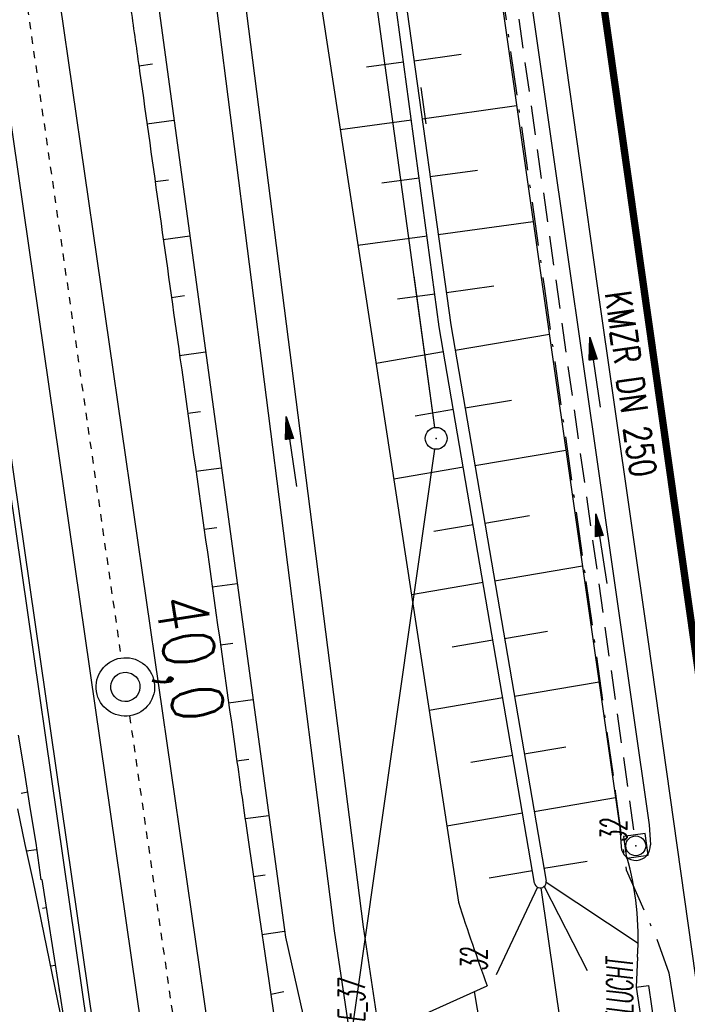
# Model space of a CAD drawing. Extents: x 446457 to 447032, y 444506 to 445688.
# Tile 24 of 83: x 446733 to 446778, y 444734 to 444801. Entities that reach past the tile are written whole.
import ezdxf
from ezdxf.enums import TextEntityAlignment as Align

# ---------------------------------------------------------------- set-up
doc = ezdxf.new("R2010")
doc.units = 0
doc.header["$LTSCALE"] = 2
doc.header["$MEASUREMENT"] = 0
for name, pattern in [('ACAD_ISO10W100W', [0.5, 0.25, -0.25]), ('AUSGEZOGEN', [0]), ('BAB-FM2', [2.6, 1.5, -0.5, 0.1, -0.5]), ('GESTRICH-X2', [1.5, 1, -0.5])]:
    doc.linetypes.add(name, pattern=pattern)
doc.layers.get('0').update_dxf_attribs({"linetype": 'AUSGEZOGEN'})
for name, color, linetype in [('203-GRENZL-BAB', 7, 'AUSGEZOGEN'), ('203-GRENZP-BAB', 7, 'AUSGEZOGEN'), ('204-GRENZL-BAB', 7, 'AUSGEZOGEN'), ('204-GRENZP-BAB', 7, 'AUSGEZOGEN'), ('ANMERKUNG', 7, 'CONTINUOUS'), ('BAB_FM', 5, 'BAB-FM2'), ('BAUWOTOP', 250, 'AUSGEZOGEN'), ('BOESCHG', 250, 'AUSGEZOGEN'), ('DB-Bahnachse', 7, 'CONTINUOUS'), ('DB-Böschungen', 15, 'CONTINUOUS'), ('DB-Gleisachse', 7, 'CONTINUOUS'), ('DB-Kabelanlagen', 15, 'CONTINUOUS'), ('FBRTOP', 250, 'AUSGEZOGEN'), ('KANAL', 7, 'GESTRICH-X2'), ('MULDE', 250, 'AUSGEZOGEN'), ('PFEIL', 7, 'CONTINUOUS'), ('PFEILTOP', 200, 'AUSGEZOGEN'), ('SCHSYMBOL', 200, 'AUSGEZOGEN'), ('TEXTO', 4, 'CONTINUOUS')]:
    doc.layers.add(name, color=color, linetype=linetype)
doc.styles.add('ROMANS', font='romans.shx', dxfattribs={"width": 0.8})

# ---------------------------------------------------------------- blocks, each defined once
blk = doc.blocks.new('20')
blk.add_lwpolyline([(-0.754, -0.751), (0.754, -0.751), (0.754, 0.75), (-0.754, 0.75)], close=True)
blk.add_circle((0, 0), 0.676)
blk.add_point((0, 0))
blk = doc.blocks.new('PFEIL2')
at = {"color": 0}
for p, q in [((0.88, 0.002), (-2.401, -0.012)), ((0.881, -0.271), (0.879, 0.276)), ((0.879, 0.276), (2.429, 0.009)), ((0.911, 0.27), (0.879, 0.265)), ((0.965, 0.261), (0.879, 0.246)), ((1.019, 0.252), (0.879, 0.228)), ((1.073, 0.242), (0.879, 0.209)), ((1.127, 0.233), (0.879, 0.191)), ((1.181, 0.224), (0.879, 0.172)), ((1.235, 0.214), (0.879, 0.154)), ((1.289, 0.205), (0.879, 0.135)), ((1.343, 0.196), (0.879, 0.117)), ((1.397, 0.187), (0.879, 0.098)), ((1.451, 0.177), (0.879, 0.08)), ((1.505, 0.168), (0.879, 0.061)), ((1.559, 0.159), (0.88, 0.043)), ((1.613, 0.149), (0.88, 0.024)), ((1.668, 0.14), (0.88, 0.006)), ((1.722, 0.131), (0.88, -0.013)), ((1.776, 0.121), (0.88, -0.031)), ((1.83, 0.112), (0.88, -0.05)), ((1.884, 0.103), (0.88, -0.068)), ((1.938, 0.094), (0.88, -0.087)), ((1.992, 0.084), (0.88, -0.105)), ((2.046, 0.075), (0.88, -0.124)), ((2.1, 0.066), (0.88, -0.142)), ((2.154, 0.056), (0.88, -0.161)), ((2.208, 0.047), (0.88, -0.179)), ((2.262, 0.038), (0.881, -0.198)), ((2.316, 0.029), (0.881, -0.216)), ((2.37, 0.019), (0.881, -0.235)), ((2.424, 0.01), (0.881, -0.253)), ((2.429, 0.009), (0.881, -0.271))]:
    blk.add_line(p, q, dxfattribs=at)
blk = doc.blocks.new('GST')
at = {"color": 0}
blk.add_circle((0, 0), 0.75, dxfattribs=at)
blk.add_point((0, 0), dxfattribs=at)

msp = doc.modelspace()

# ---------------------------------------------------------------- linework, layer by layer
at = {"layer": '203-GRENZL-BAB', "flags": 128}
for points in [[(446735.972, 444955.437), (446760.978, 444773.123)], [(446760.974, 444771.638), (446754.515, 444726.233)]]:
    msp.add_lwpolyline(points, dxfattribs=at)
at = {"layer": '204-GRENZL-BAB', "flags": 128}
for points in [[(446759.554, 444783.505), (446760.978, 444773.123)], [(446760.974, 444771.638), (446754.516, 444726.232)]]:
    msp.add_lwpolyline(points, dxfattribs=at)
at = {"layer": 'BAB_FM'}
msp.add_lwpolyline([(446763.96, 444814.273), (446768.46, 444782.786), (446771.319, 444762.583), (446773.319, 444748.218), (446774.063, 444742.877), (446776.155, 444738.118), (446776.993, 444735.815), (446777.924, 444729.818)], dxfattribs=at)
at = {"layer": 'BAUWOTOP'}
for p, q in [((446774.761, 444734.851), (446775.596, 444734.96)), ((446774.761, 444734.851), (446776.575, 444722.216)), ((446775.596, 444734.96), (446777.41, 444722.325))]:
    msp.add_line(p, q, dxfattribs=at)
at = {"layer": 'BOESCHG'}
for p, q in [((446758.856, 444798.102), (446756.324, 444797.76)), ((446759.574, 444798.202), (446762.794, 444798.65)), ((446760.125, 444794.24), (446766.581, 444795.138)), ((446759.391, 444794.138), (446754.528, 444793.481)), ((446760.676, 444790.278), (446763.911, 444790.728)), ((446759.927, 444790.174), (446757.38, 444789.83)), ((446761.227, 444786.316), (446767.713, 444787.219)), ((446760.462, 444786.21), (446755.737, 444785.572)), ((446761.778, 444782.355), (446765.029, 444782.807)), ((446760.997, 444782.246), (446758.436, 444781.9)), ((446762.383, 444778.401), (446768.816, 444779.501)), ((446761.593, 444778.291), (446756.971, 444777.501)), ((446763.057, 444774.458), (446766.22, 444774.999)), ((446762.267, 444774.348), (446759.653, 444773.901)), ((446763.731, 444770.515), (446769.949, 444771.578)), ((446762.941, 444770.405), (446758.18, 444769.591)), ((446763.615, 444766.462), (446760.917, 444766.001)), ((446764.405, 444766.573), (446767.46, 444767.095)), ((446765.079, 444762.63), (446771.081, 444763.656)), ((446764.288, 444762.519), (446759.389, 444761.682)), ((446765.753, 444758.687), (446768.7, 444759.191)), ((446764.962, 444758.577), (446762.181, 444758.101)), ((446766.427, 444754.744), (446772.214, 444755.733)), ((446765.636, 444754.634), (446760.598, 444753.773)), ((446767.101, 444750.801), (446769.94, 444751.287)), ((446766.31, 444750.691), (446763.445, 444750.201)), ((446767.775, 444746.858), (446773.346, 444747.811)), ((446766.984, 444746.748), (446761.807, 444745.863)), ((446768.44, 444742.97), (446771.398, 444743.471)), ((446768.449, 444742.916), (446768.451, 444742.916)), ((446767.658, 444742.805), (446764.709, 444742.301)), ((446767.997, 444741.679), (446765.173, 444735.686)), ((446768.242, 444741.629), (446770.063, 444728.82)), ((446768.46, 444741.726), (446771.409, 444735.981)), ((446768.596, 444742.032), (446774.878, 444737.861)), ((446763.677, 444734.536), (446764.773, 444728.231))]:
    msp.add_line(p, q, dxfattribs=at)
at = {"layer": 'BOESCHG', "flags": 128}
for points in [[(446767.801, 444741.961), (446761.298, 444780.012), (446754.642, 444829.307), (446748.971, 444871.201), (446740.906, 444921.93), (446734.053, 444946.22), (446727.549, 444989.099), (446719.191, 445047.377), (446712.214, 445097.064), (446706.987, 445134.186), (446698.308, 445195.322), (446688.719, 445263.026), (446681.818, 445311.415), (446673.937, 445366.964), (446668.609, 445404.573), (446661.948, 445451.274), (446656.591, 445490.293), (446648.463, 445549.519), (446644.65, 445577.549)], [(446645.244, 445577.632), (446649.057, 445549.6), (446657.185, 445490.375), (446662.542, 445451.357), (446669.203, 445404.657), (446674.531, 445367.048), (446682.412, 445311.499), (446689.313, 445263.11), (446698.902, 445195.406), (446707.581, 445134.27), (446712.808, 445097.148), (446719.785, 445047.462), (446728.143, 444989.187), (446734.639, 444946.346), (446741.491, 444922.058), (446749.564, 444871.288), (446755.236, 444829.387), (446762.088, 444780.134), (446768.59, 444742.093)], [(446723.587, 444944.87), (446726.197, 444918.512), (446750.777, 444738.272), (446752.581, 444730.261)], [(446774.839, 444736.903), (446774.761, 444734.851)], [(446757.191, 444731.609), (446764.564, 444734.937)]]:
    msp.add_lwpolyline(points, dxfattribs=at)
at = {"layer": 'BOESCHG'}
msp.add_lwpolyline([(446732.992, 444928.703), (446735.17, 444920.137), (446762.603, 444740.652)], dxfattribs=at)
for centre, radius, start, end in [((446754.391, 444738.205), 20.49, 356.35672, 15.71005), ((446922.491, 444792.321), 168.029, 197.90855, 199.96893)]:
    msp.add_arc(centre, radius, start, end, dxfattribs=at)
at = {"layer": 'DB-Bahnachse', "linetype": 'ACAD_ISO10W100W'}
for p, q in [((446733.142, 444801.839), (446739.558, 444757.357)), ((446740.129, 444753.398), (446747.384, 444703.088))]:
    msp.add_line(p, q, dxfattribs=at)
at = {"layer": 'DB-Bahnachse', "linetype": 'Continuous'}
for major_axis in [(-1.414, 1.414), (-0.707, 0.707)]:
    msp.add_ellipse((446739.843, 444755.378), major_axis=major_axis, ratio=1, start_param=2.514591, end_param=8.797776, dxfattribs=at)
at = {"layer": 'DB-Böschungen'}
for p, q in [((446740.764, 444797.861), (446741.691, 444797.987)), ((446741.321, 444793.9), (446743.158, 444794.15)), ((446741.879, 444789.939), (446742.788, 444790.063)), ((446742.436, 444785.978), (446744.239, 444786.224)), ((446742.993, 444782.017), (446743.886, 444782.138)), ((446743.551, 444778.056), (446745.32, 444778.297)), ((446744.109, 444774.095), (446744.984, 444774.214)), ((446744.667, 444770.134), (446746.401, 444770.37)), ((446745.225, 444766.173), (446746.083, 444766.29)), ((446745.783, 444762.212), (446747.482, 444762.444)), ((446746.341, 444758.251), (446747.182, 444758.366)), ((446746.9, 444754.29), (446748.563, 444754.517)), ((446747.459, 444750.329), (446748.281, 444750.442)), ((446748.022, 444746.369), (446749.644, 444746.59)), ((446748.598, 444742.411), (446749.391, 444742.519)), ((446749.179, 444738.453), (446750.725, 444738.664)), ((446749.781, 444734.353), (446750.675, 444734.554))]:
    msp.add_line(p, q, dxfattribs=at)
at = {"layer": 'DB-Böschungen', "linetype": 'Continuous'}
for p, q in [((446760.026, 444796.387), (446760.376, 444793.887)), ((446732.522, 444752.089), (446732.922, 444749.64)), ((446732.922, 444749.64), (446733.322, 444747.139)), ((446733.172, 444748.189), (446732.722, 444748.09)), ((446732.472, 444747.04), (446732.972, 444744.589)), ((446733.322, 444747.139), (446733.722, 444744.689)), ((446732.972, 444744.589), (446733.522, 444742.139)), ((446733.772, 444744.239), (446733.072, 444744.139)), ((446733.722, 444744.689), (446734.072, 444742.189)), ((446734.121, 444742.215), (446734.124, 444742.198)), ((446734.124, 444742.198), (446734.515, 444739.729)), ((446733.522, 444742.139), (446735.986, 444730.06)), ((446734.429, 444740.272), (446734.182, 444740.233)), ((446734.515, 444739.729), (446734.905, 444737.259)), ((446734.905, 444737.259), (446735.296, 444734.79)), ((446735.053, 444736.321), (446734.757, 444736.274)), ((446735.291, 444734.816), (446735.687, 444732.314)), ((446735.296, 444734.79), (446735.33, 444734.573))]:
    msp.add_line(p, q, dxfattribs=at)
at = {"layer": 'DB-Böschungen'}
msp.add_lwpolyline([(446720.197, 444947.158, 0), (446720.588, 444944.34, -0.000021), (446721.861, 444935.165, -0.000029), (446722.786, 444928.49, -0.002076), (446723.586, 444922.54, 0.002062), (446724.385, 444916.59, 0.000001), (446725.21, 444910.64, -0.000001), (446726.034, 444904.69), (446727.684, 444892.79, -0.000854), (446728.612, 444886.001, 0.000446), (446730.382, 444872.99, 0.000157), (446732.831, 444855.14, 0.000129), (446735.829, 444833.389, 0.000159), (446738.898, 444811.216, 0.000371), (446740.226, 444801.689, 0.000108), (446740.815, 444797.499, 0.000023), (446743.574, 444777.889, 0.000089), (446747.32, 444751.314, 0.000421), (446748.115, 444745.715, 0.00098), (446748.299, 444744.447, -0.000042), (446752.686, 444714.558, -0.000256), (446753.859, 444706.53, -0.000116), (446756.426, 444688.877)], format="xyb", dxfattribs=at)
at = {"layer": 'DB-Gleisachse', "linetype": 'Continuous'}
for p, q in [((446735.369, 444802.161), (446750.449, 444697.605)), ((446730.915, 444801.518), (446745.157, 444702.767))]:
    msp.add_line(p, q, dxfattribs=at)
at = {"layer": 'DB-Kabelanlagen', "linetype": 'Continuous'}
for p, q in [((446727.303, 444800.997), (446741.545, 444702.246)), ((446727.699, 444801.054), (446742.971, 444695.158))]:
    msp.add_line(p, q, dxfattribs=at)
at = {"layer": 'FBRTOP', "const_width": 0.5}
for points in [[(446727.61, 445203.657, 0.000005), (446731.551, 445175.831, 0.000006)], [(446734.439, 445155.439, 0.000005), (446738.345, 445127.869, 0.000006), (446741.348, 445106.672, 0.000262)], [(446741.69, 445219.137, -0.000001), (446752.968, 445139.575, -0.000002), (446759.232, 445095.374), (446773.265, 444996.363), (446787.298, 444897.353, -0.000001), (446796.069, 444835.471, 0.000001), (446804.839, 444773.59, 0.000003), (446813.61, 444711.708, -0.000002), (446822.381, 444649.827, -0.000001), (446829.398, 444600.321, 0.000001), (446836.414, 444550.816, 0.000001), (446838.343, 444537.206, -0.000003)], [(446713.968, 445215.207, -0.000001), (446725.245, 445135.645, -0.000002), (446731.51, 445091.444), (446745.543, 444992.433), (446759.576, 444893.423, -0.000001), (446768.346, 444831.542, 0.000001), (446777.117, 444769.66, 0.000003), (446785.888, 444707.779, -0.000002), (446794.659, 444645.897, -0.000001), (446801.675, 444596.392, 0.000001), (446808.692, 444546.886, 0.000001), (446810.62, 444533.277, -0.000003)], [(446769.381, 444909.081, 0.000143), (446772.833, 444884.705, 0.000117), (446776.395, 444859.645, -0.00009), (446779.957, 444834.586, -0.000035), (446781.73, 444822.091, -0.000036), (446783.438, 444810.04, -0.000285), (446784.88, 444799.819, 0.000197), (446786.968, 444785.001, 0.000526), (446790.163, 444762.559, -0.000443), (446793.963, 444735.904, -0.000393), (446797.87, 444708.162, 0.000518), (446800.837, 444687.137, 0.000013), (446804.379, 444662.224, 0.000014), (446807.839, 444637.901, 0.000003), (446809.638, 444625.258, 0.000005), (446810.731, 444617.575, 0.000318)]]:
    msp.add_lwpolyline(points, format="xyb", dxfattribs=at)
at = {"layer": 'FBRTOP', "const_width": 0.5, "flags": 128}
msp.add_lwpolyline([(446675.464, 445601.135, -0.000029), (446678.25, 445581.617, -0.000083), (446679.221, 445574.799), (446686.226, 445525.578, -0.000461), (446689.716, 445500.849, 0.000412), (446693.207, 445476.12, 0.000274), (446696.649, 445451.977, -0.000308), (446700.09, 445427.835, -0.000041), (446704.161, 445399.134, -0.000053), (446707.341, 445376.683, -0.000068), (446710.752, 445352.56, 0.000201), (446714.163, 445328.437, 0.000066), (446717.769, 445303.036, -0.000029), (446721.374, 445277.636, -0.000013), (446726.042, 445244.733, -0.000025), (446728.415, 445227.994, -0.000188), (446731.776, 445204.216, 0.000116), (446735.137, 445180.439, 0.000098), (446738.601, 445156.005, -0.000125), (446742.066, 445131.571, -0.00007), (446745.54, 445107.001, 0.000053), (446749.014, 445082.431, 0.000033), (446753.825, 445048.448, 0.00007), (446756.101, 445032.394, 0.000049), (446757.103, 445025.342, 0.000008), (446763.022, 444983.696, 0.000035), (446769.863, 444935.597, 0.000241), (446770.853, 444928.663, 0.000398), (446771.036, 444927.389, -0.000146), (446771.22, 444926.116, -0.001113), (446773.396, 444910.738, 0.00067), (446776.99, 444885.182), (446784.076, 444835.289, -0.000024), (446786.402, 444818.904, -0.000012), (446791.075, 444785.975)], format="xyb", dxfattribs=at)
at = {"layer": 'FBRTOP'}
msp.add_lwpolyline([(446744.661, 445219.558, -0.000001), (446755.938, 445139.996, -0.000002), (446762.203, 445095.795), (446776.236, 444996.784), (446790.269, 444897.774, -0.000001), (446799.039, 444835.892, 0.000001), (446807.81, 444774.011, 0.000003), (446816.581, 444712.129, -0.000002), (446825.352, 444650.248, -0.000001), (446832.368, 444600.742, 0.000001), (446839.385, 444551.237, 0.000001), (446841.314, 444537.627, -0.000003)], format="xyb", dxfattribs=at)
at = {"layer": 'FBRTOP', "flags": 128}
msp.add_lwpolyline([(446751.088, 444930.986), (446751.888, 444925.267), (446754.573, 444906.358), (446757.961, 444882.402), (446761.586, 444856.946), (446765.06, 444832.373), (446768.579, 444807.741), (446772.055, 444782.961), (446775.573, 444758.453), (446779.031, 444733.878), (446782.509, 444709.246), (446784.24, 444696.93), (446786.021, 444684.548), (446787.78, 444672.221), (446789.511, 444659.873), (446791.251, 444647.58), (446793.004, 444635.179), (446794.779, 444622.902), (446796.519, 444610.487), (446798.313, 444598.209), (446800.05, 444585.9), (446801.541, 444575.397), (446805.283, 444548.901), (446807.032, 444536.59), (446807.568, 444532.844)], dxfattribs=at)
at = {"layer": 'KANAL'}
msp.add_line((446764.625, 444815.906), (446774.625, 444745.25), dxfattribs=at)
at = {"layer": 'MULDE', "flags": 128}
for points in [[(446632.76, 445584.791), (446633.608, 445574.921), (446665.24, 445365.128), (446698.143, 445133.144), (446718.794, 444974.009), (446724.156, 444947.458), (446728.66, 444934.055), (446731.066, 444919.455), (446754.11, 444738.705), (446755.213, 444731.313)], [(446634.752, 445584.963), (446635.596, 445575.155), (446667.218, 445365.418), (446700.125, 445133.414), (446720.768, 444974.337), (446726.092, 444947.976), (446730.608, 444934.539), (446733.046, 444919.745), (446756.092, 444738.979), (446757.191, 444731.609)]]:
    msp.add_lwpolyline(points, dxfattribs=at)
msp.add_lwpolyline([(446655.38, 445579.089), (446655.562, 445577.599), (446664.661, 445513.439, 0.000111), (446664.661, 445513.438), (446674.016, 445447.685), (446683.45, 445381.918), (446685.67, 445367.192), (446692.019, 445321.074), (446702.162, 445249.877), (446712.351, 445177.345), (446717.884, 445137.416), (446722.601, 445105.661), (446732.645, 445033.351), (446742.506, 444964.091), (446742.894, 444960.738), (446753.36, 444889.065), (446763.527, 444816.503), (446773.642, 444745.743), (446773.725, 444744.445)], format="xyb", dxfattribs=at)
at = {"layer": 'MULDE'}
msp.add_lwpolyline([(446750.459, 444922.773), (446755.34, 444889.349), (446765.507, 444816.783), (446775.632, 444745.949), (446775.721, 444744.573)], dxfattribs=at)
for centre, radius, start, end in [((446774.723, 444744.509), 1, 183.68037, 3.68037), ((446768.196, 444742.026), 0.4, 189.37631, 9.69953)]:
    msp.add_arc(centre, radius, start, end, dxfattribs=at)

# ---------------------------------------------------------------- block references
at = {"layer": '203-GRENZP-BAB', "rotation": 278.0670990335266}
msp.add_blockref('GST', (446761.08, 444772.38), dxfattribs=at)
at = {"layer": '204-GRENZP-BAB', "rotation": 278.0670990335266}
msp.add_blockref('GST', (446761.08, 444772.38), dxfattribs=at)
at = {"layer": 'PFEIL', "rotation": 98.05309999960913}
msp.add_blockref('PFEIL2', (446771.935, 444776.89), dxfattribs=at)
at = {"layer": 'PFEILTOP'}
for p, rotation in [((446751.187, 444771.464), 98.13156471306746), ((446772.372, 444764.822), 98.80780367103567)]:
    msp.add_blockref('PFEIL2', p, dxfattribs=dict(at, rotation=rotation))
at = {"layer": 'SCHSYMBOL', "rotation": 278.0671}
msp.add_blockref('20', (446774.723, 444744.509), dxfattribs=at)

# ---------------------------------------------------------------- texts
at = {"layer": 'ANMERKUNG', "style": 'ROMANS', "oblique": 7, "width": 0.5}
for s, p in [('32', (446774.115, 444744.753)), ('32', (446764.564, 444735.937)), ('80_FLUCHT', (446774.518, 444730.153)), ('E_37', (446756.202, 444732.461))]:
    msp.add_text(s, height=1.8, rotation=90, dxfattribs=at).set_placement(p)
at = {"layer": 'DB-Bahnachse', "linetype": 'Continuous', "style": 'ROMANS', "oblique": 360, "width": 0.8337}
msp.add_text('40,0', height=3.5, rotation=279.07546, dxfattribs=at).set_placement((446741.854, 444761.425))
at = {"layer": 'TEXTO', "style": 'ROMANS', "width": 0.75}
msp.add_text('KMZR DN 250', height=1.8, rotation=278.0531, dxfattribs=at).set_placement((446773.484, 444775.984), align=Align.CENTER)

doc.saveas('drawing.dxf')
